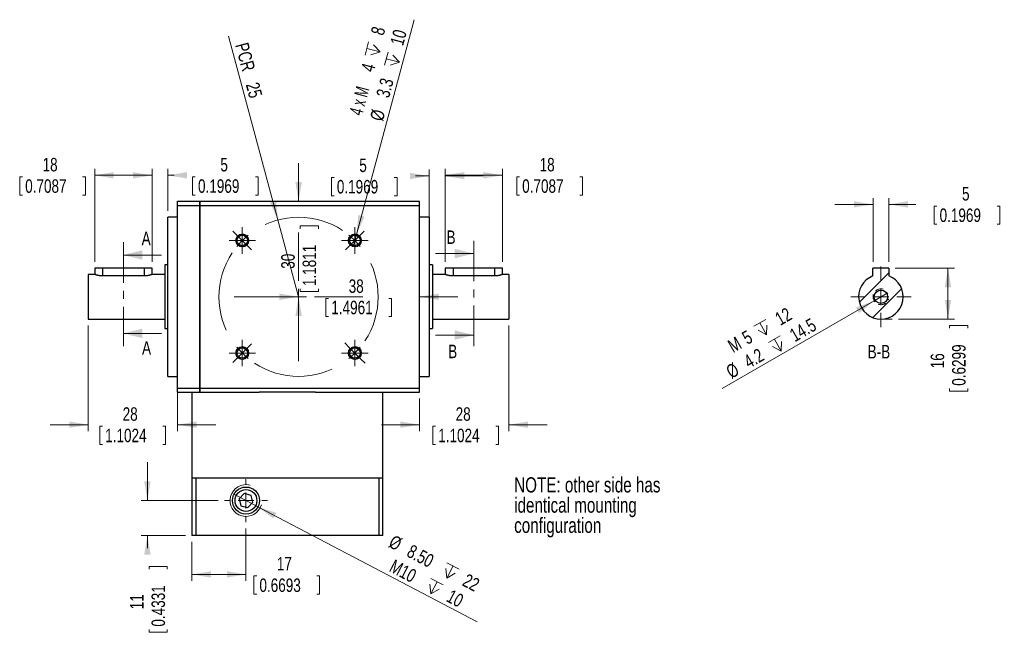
# Model space of a CAD drawing. Header units: millimetres. Extents: x 11 to 421, y 5 to 275.
# Tile 5 of 7: x 171 to 325, y 98 to 194. Entities that reach past the tile are written whole.
import ezdxf

# ---------------------------------------------------------------- set-up
doc = ezdxf.new("R2010")
doc.units = ezdxf.units.MM
for name, pattern in [('CENTER', [10.16, 6.35, -1.27, 1.27, -1.27]), ('CENTERX2', [20.32, 12.7, -2.54, 2.54, -2.54]), ('HIDDEN', [1.905, 1.27, -0.635])]:
    doc.linetypes.add(name, pattern=pattern)
doc.styles.add('SLDTEXTSTYLE0', font='TXT', dxfattribs={"width": 0.75})
doc.styles.add('SLDTEXTSTYLE4', font='TXT', dxfattribs={"width": 0.65})
doc.dimstyles.new('SLDDIMSTYLE0', dxfattribs={"dimtxt": 2.116667, "dimasz": 3, "dimexe": 0, "dimexo": 0.0625, "dimgap": 0.529167, "dimtad": 2, "dimlfac": 2, "dimrnd": 1e-09, "dimzin": 12, "dimdsep": 46, "dimtxsty": 'SLDTEXTSTYLE0', "dimsah": 1, "dimcen": 0.09, "dimadec": 0, "dimazin": 0, "dimtfac": 1, "dimtmove": 0, "dimatfit": 3, "dimfxl": 1, "dimtolj": 1, "dimtzin": 12, "dimarcsym": 0})
doc.dimstyles.new('SLDDIMSTYLE1', dxfattribs={"dimtxt": 2.116667, "dimasz": 3, "dimexe": 0, "dimexo": 0.0625, "dimgap": 0.529167, "dimtad": 2, "dimlfac": 2, "dimrnd": 1e-09, "dimzin": 12, "dimdsep": 46, "dimtxsty": 'SLDTEXTSTYLE0', "dimsah": 1, "dimcen": 0.09, "dimadec": 0, "dimazin": 0, "dimtfac": 1, "dimtofl": 0, "dimtmove": 0, "dimatfit": 3, "dimfxl": 1, "dimtolj": 1, "dimtzin": 12, "dimarcsym": 0})
doc.dimstyles.new('SLDDIMSTYLE2', dxfattribs={"dimtxt": 2.116667, "dimasz": 3, "dimexe": 0, "dimexo": 0.0625, "dimgap": 0.529167, "dimtad": 0, "dimlfac": 2, "dimrnd": 1e-09, "dimzin": 12, "dimdsep": 46, "dimtxsty": 'SLDTEXTSTYLE0', "dimsah": 1, "dimcen": 0.09, "dimadec": 0, "dimazin": 0, "dimtfac": 1, "dimtofl": 0, "dimtmove": 0, "dimatfit": 3, "dimfxl": 1, "dimtolj": 1, "dimtzin": 12, "dimarcsym": 0})
doc.dimstyles.new('SLDDIMSTYLE3', dxfattribs={"dimtxt": 2.116667, "dimasz": 3, "dimexe": 0, "dimexo": 0.0625, "dimgap": 0.529167, "dimtad": 0, "dimlfac": 2, "dimrnd": 1e-09, "dimzin": 12, "dimdsep": 46, "dimtxsty": 'SLDTEXTSTYLE0', "dimsah": 1, "dimcen": 0.09, "dimadec": 0, "dimazin": 0, "dimtfac": 1, "dimtofl": 0, "dimtmove": 0, "dimatfit": 3, "dimfxl": 1, "dimtolj": 1, "dimtzin": 12, "dimarcsym": 0})
doc.dimstyles.new('SLDDIMSTYLE4', dxfattribs={"dimtxt": 2.116667, "dimasz": 3, "dimexe": 0, "dimexo": 0.0625, "dimgap": 0.529167, "dimtad": 2, "dimlfac": 2, "dimrnd": 1e-09, "dimzin": 4, "dimdsep": 46, "dimtxsty": 'SLDTEXTSTYLE0', "dimsah": 1, "dimcen": 0.09, "dimadec": 0, "dimazin": 0, "dimtfac": 1, "dimtmove": 0, "dimatfit": 3, "dimfxl": 1, "dimtolj": 1, "dimtzin": 12, "dimarcsym": 0})

# ---------------------------------------------------------------- blocks, each defined once
blk = doc.blocks.new('SW_NOTE_0')
at = {"color": 0, "linetype": 'Continuous', "lineweight": 0, "char_height": 2.3813, "attachment_point": 1, "style": 'SLDTEXTSTYLE0'}
for s, insert in [('NOTE: other side has ', (0, 3.07)), ('identical mounting ', (0, -0.11)), ('configuration', (0, -3.28))]:
    blk.add_mtext(s, dxfattribs=dict(at, insert=insert))
blk = doc.blocks.new('SW_SYMBOL_HOLE_DEPTH')
at = {"color": 0, "linetype": 'Continuous', "lineweight": 0}
for p, q in [((0, 875), (800, 875)), ((400, 875), (400, 75)), ((100, 555), (400, 75)), ((700, 555), (400, 75))]:
    blk.add_line(p, q, dxfattribs=at)
blk = doc.blocks.new('*D4')
at = {"color": 7, "linetype": 'Continuous', "lineweight": 0}
for q in [(232.78, 194.4), (223.23, 158.76)]:
    blk.add_line((223.75, 160.69), q, dxfattribs=at)
blk.add_solid([(223.75, 160.69), (225.01, 163.46), (224.04, 163.72)], dxfattribs=at)
at = {"color": 7, "linetype": 'Continuous', "lineweight": 0, "xscale": 0.0027037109, "yscale": 0.0027037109, "zscale": 0.0027037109, "rotation": 75}
for p in [(227.37, 188.23), (230.42, 186.62)]:
    blk.add_blockref('SW_SYMBOL_HOLE_DEPTH', p, dxfattribs=at)
at = {"color": 7, "linetype": 'Continuous', "lineweight": 0, "attachment_point": 1, "rotation": 75}
for s, insert, char_height, style in [(' 8', (225.8, 191.78), 2.117, 'SLDTEXTSTYLE0'), (' 10', (228.85, 190.17), 2.117, 'SLDTEXTSTYLE0'), ('4', (224.41, 186.59), 2.12, 'SLDTEXTSTYLE0'), ('4 x M', (222.58, 179.76), 2.117, 'SLDTEXTSTYLE4'), (' 3.3 ', (226.65, 181.97), 2.117, 'SLDTEXTSTYLE0'), ('%%c', (225.82, 178.88), 2.117, 'SLDTEXTSTYLE0')]:
    blk.add_mtext(s, dxfattribs=dict(at, insert=insert, char_height=char_height, style=style))
blk = doc.blocks.new('*D6')
at = {"color": 7, "linetype": 'Continuous', "lineweight": 0}
for q in [(203.68, 191.81), (214.65, 150.89)]:
    blk.add_line((211.41, 162.96), q, dxfattribs=at)
blk.add_solid([(211.41, 162.96), (211.12, 165.99), (210.16, 165.73)], dxfattribs=at)
at = {"color": 7, "linetype": 'Continuous', "lineweight": 0, "char_height": 2.117, "attachment_point": 1, "rotation": 285, "style": 'SLDTEXTSTYLE0'}
for s, insert in [('PCR ', (206.73, 190.98)), ('25', (208.4, 184.75))]:
    blk.add_mtext(s, dxfattribs=dict(at, insert=insert))
blk = doc.blocks.new('*D7')
at = {"color": 7, "linetype": 'Continuous', "lineweight": 0}
for p, q in [((214.65, 150.89), (208.65, 150.89)), ((218.93, 150.64), (218.93, 147.78)), ((218.93, 150.64), (219.36, 150.64)), ((229.24, 150.64), (228.81, 150.64)), ((229.24, 150.64), (229.24, 147.78)), ((233.65, 150.89), (239.65, 150.89)), ((218.93, 147.78), (219.36, 147.78)), ((229.24, 147.78), (228.81, 147.78))]:
    blk.add_line(p, q, dxfattribs=at)
for points in [[(214.65, 150.89), (211.65, 151.39), (211.65, 150.39)], [(233.65, 150.89), (236.65, 150.39), (236.65, 151.39)]]:
    blk.add_solid(points, dxfattribs=at)
at = {"color": 7, "linetype": 'Continuous', "lineweight": 0, "char_height": 2.117, "attachment_point": 1, "style": 'SLDTEXTSTYLE0'}
for s, insert in [('38', (222.52, 153.62)), ('1.4961', (219.79, 150.26))]:
    blk.add_mtext(s, dxfattribs=dict(at, insert=insert))
blk = doc.blocks.new('*D8')
at = {"color": 7, "linetype": 'Continuous', "lineweight": 0}
for p, q in [((214.66, 165.89), (214.66, 171.89)), ((214.91, 162.01), (217.77, 162.01)), ((214.91, 162.01), (214.91, 161.58)), ((217.77, 162.01), (217.77, 161.58)), ((214.91, 151.7), (214.91, 152.13)), ((214.91, 151.7), (217.77, 151.7)), ((217.77, 151.7), (217.77, 152.13)), ((214.66, 150.89), (214.66, 144.89))]:
    blk.add_line(p, q, dxfattribs=at)
for points in [[(214.66, 165.89), (215.16, 168.89), (214.16, 168.89)], [(214.66, 150.89), (214.16, 147.89), (215.16, 147.89)]]:
    blk.add_solid(points, dxfattribs=at)
at = {"color": 7, "linetype": 'Continuous', "lineweight": 0, "char_height": 2.117, "attachment_point": 1, "rotation": 90, "style": 'SLDTEXTSTYLE0'}
for s, insert in [('1.1811', (215.29, 152.56)), ('30', (211.93, 155.29))]:
    blk.add_mtext(s, dxfattribs=dict(at, insert=insert))
blk = doc.blocks.new('*D9')
at = {"color": 7, "linetype": 'Continuous', "lineweight": 0}
for p, q in [((237.65, 156.39), (237.65, 170.96)), ((246.65, 156.39), (246.65, 170.96)), ((237.65, 169.96), (246.65, 169.96)), ((248.9, 169.71), (248.9, 166.85)), ((248.9, 169.71), (249.32, 169.71)), ((259.21, 169.71), (258.78, 169.71)), ((259.21, 169.71), (259.21, 166.85)), ((248.9, 166.85), (249.32, 166.85)), ((259.21, 166.85), (258.78, 166.85))]:
    blk.add_line(p, q, dxfattribs=at)
for points in [[(237.65, 169.96), (240.65, 169.46), (240.65, 170.46)], [(246.65, 169.96), (243.65, 170.46), (243.65, 169.46)]]:
    blk.add_solid(points, dxfattribs=at)
at = {"color": 7, "linetype": 'Continuous', "lineweight": 0, "char_height": 2.117, "attachment_point": 1, "style": 'SLDTEXTSTYLE0'}
for s, insert in [('18', (252.49, 172.69)), ('0.7087', (249.75, 169.33))]:
    blk.add_mtext(s, dxfattribs=dict(at, insert=insert))
blk = doc.blocks.new('*D10')
at = {"color": 7, "linetype": 'Continuous', "lineweight": 0}
for p, q in [((235.15, 163.14), (235.15, 170.86)), ((237.65, 156.39), (237.65, 170.86)), ((219.8, 169.61), (219.8, 166.75)), ((219.8, 169.61), (220.23, 169.61)), ((230.11, 169.61), (229.68, 169.61)), ((230.11, 169.61), (230.11, 166.75)), ((235.15, 169.86), (232.99, 169.86)), ((237.65, 169.86), (243.65, 169.86)), ((219.8, 166.75), (220.23, 166.75)), ((230.11, 166.75), (229.68, 166.75))]:
    blk.add_line(p, q, dxfattribs=at)
for points in [[(235.15, 169.86), (232.15, 170.36), (232.15, 169.36)], [(237.65, 169.86), (240.65, 169.36), (240.65, 170.36)]]:
    blk.add_solid(points, dxfattribs=at)
at = {"color": 7, "linetype": 'Continuous', "lineweight": 0, "attachment_point": 1, "style": 'SLDTEXTSTYLE0'}
for s, insert, char_height in [('5', (224.18, 172.59), 2.12), ('0.1969', (220.66, 169.23), 2.117)]:
    blk.add_mtext(s, dxfattribs=dict(at, insert=insert, char_height=char_height))
blk = doc.blocks.new('*D11')
at = {"color": 7, "linetype": 'Continuous', "lineweight": 0}
for p, q in [((247.65, 146.39), (247.65, 129.8)), ((233.65, 134.89), (233.65, 129.8)), ((233.65, 130.8), (227.65, 130.8)), ((235.71, 130.55), (235.71, 127.69)), ((235.71, 130.55), (236.14, 130.55)), ((246.03, 130.55), (245.6, 130.55)), ((246.03, 130.55), (246.03, 127.69)), ((247.65, 130.8), (253.65, 130.8)), ((235.71, 127.69), (236.14, 127.69)), ((246.03, 127.69), (245.6, 127.69))]:
    blk.add_line(p, q, dxfattribs=at)
for points in [[(233.65, 130.8), (230.65, 131.3), (230.65, 130.3)], [(247.65, 130.8), (250.65, 130.3), (250.65, 131.3)]]:
    blk.add_solid(points, dxfattribs=at)
at = {"color": 7, "linetype": 'Continuous', "lineweight": 0, "char_height": 2.117, "attachment_point": 1, "style": 'SLDTEXTSTYLE0'}
for s, insert in [('28', (239.31, 133.53)), ('1.1024', (236.57, 130.17))]:
    blk.add_mtext(s, dxfattribs=dict(at, insert=insert))
blk = doc.blocks.new('*D12')
at = {"color": 7, "linetype": 'Continuous', "lineweight": 0}
for p, q in [((191.65, 156.39), (191.65, 170.96)), ((194.15, 164.39), (194.15, 170.96)), ((191.65, 169.96), (185.65, 169.96)), ((194.15, 169.96), (195.13, 169.96)), ((198.01, 169.71), (198.01, 166.85)), ((198.01, 169.71), (198.44, 169.71)), ((208.32, 169.71), (207.89, 169.71)), ((208.32, 169.71), (208.32, 166.85)), ((198.01, 166.85), (198.44, 166.85)), ((208.32, 166.85), (207.89, 166.85))]:
    blk.add_line(p, q, dxfattribs=at)
for points in [[(191.65, 169.96), (188.65, 170.46), (188.65, 169.46)], [(194.15, 169.96), (197.15, 169.46), (197.15, 170.46)]]:
    blk.add_solid(points, dxfattribs=at)
at = {"color": 7, "linetype": 'Continuous', "lineweight": 0, "attachment_point": 1, "style": 'SLDTEXTSTYLE0'}
for s, insert, char_height in [('5', (202.38, 172.69), 2.12), ('0.1969', (198.87, 169.33), 2.117)]:
    blk.add_mtext(s, dxfattribs=dict(at, insert=insert, char_height=char_height))
blk = doc.blocks.new('*D13')
at = {"color": 7, "linetype": 'Continuous', "lineweight": 0}
for p, q in [((182.65, 156.39), (182.65, 170.96)), ((191.65, 156.39), (191.65, 170.96)), ((170.88, 169.71), (170.88, 166.85)), ((170.88, 169.71), (171.31, 169.71)), ((181.19, 169.71), (180.76, 169.71)), ((181.19, 169.71), (181.19, 166.85)), ((191.65, 169.96), (182.65, 169.96)), ((170.88, 166.85), (171.31, 166.85)), ((181.19, 166.85), (180.76, 166.85))]:
    blk.add_line(p, q, dxfattribs=at)
for points in [[(182.65, 169.96), (185.65, 169.46), (185.65, 170.46)], [(191.65, 169.96), (188.65, 170.46), (188.65, 169.46)]]:
    blk.add_solid(points, dxfattribs=at)
at = {"color": 7, "linetype": 'Continuous', "lineweight": 0, "char_height": 2.117, "attachment_point": 1, "style": 'SLDTEXTSTYLE0'}
for s, insert in [('18', (174.47, 172.69)), ('0.7087', (171.74, 169.33))]:
    blk.add_mtext(s, dxfattribs=dict(at, insert=insert))
blk = doc.blocks.new('*D14')
at = {"color": 7, "linetype": 'Continuous', "lineweight": 0}
for p, q in [((181.65, 146.39), (181.65, 129.8)), ((195.65, 136.46), (195.65, 129.8)), ((181.65, 130.8), (175.65, 130.8)), ((183.45, 130.55), (183.45, 127.69)), ((183.45, 130.55), (183.87, 130.55)), ((193.76, 130.55), (193.33, 130.55)), ((193.76, 130.55), (193.76, 127.69)), ((195.65, 130.8), (201.65, 130.8)), ((183.45, 127.69), (183.87, 127.69)), ((193.76, 127.69), (193.33, 127.69))]:
    blk.add_line(p, q, dxfattribs=at)
for points in [[(181.65, 130.8), (178.65, 131.3), (178.65, 130.3)], [(195.65, 130.8), (198.65, 130.3), (198.65, 131.3)]]:
    blk.add_solid(points, dxfattribs=at)
at = {"color": 7, "linetype": 'Continuous', "lineweight": 0, "char_height": 2.117, "attachment_point": 1, "style": 'SLDTEXTSTYLE0'}
for s, insert in [('28', (187.04, 133.53)), ('1.1024', (184.3, 130.17))]:
    blk.add_mtext(s, dxfattribs=dict(at, insert=insert))
blk = doc.blocks.new('*D15')
at = {"color": 7, "linetype": 'Continuous', "lineweight": 0}
for p, q in [((190.93, 118.89), (190.93, 124.89)), ((202.02, 118.89), (189.93, 118.89)), ((196.9, 113.39), (189.93, 113.39)), ((190.93, 113.39), (190.93, 111.42)), ((191.18, 108.54), (194.04, 108.54)), ((191.18, 108.54), (191.18, 108.11)), ((194.04, 108.54), (194.04, 108.11)), ((191.18, 98.23), (191.18, 98.66)), ((191.18, 98.23), (194.04, 98.23)), ((194.04, 98.23), (194.04, 98.66))]:
    blk.add_line(p, q, dxfattribs=at)
for points in [[(190.93, 118.89), (191.43, 121.89), (190.43, 121.89)], [(190.93, 113.39), (190.43, 110.39), (191.43, 110.39)]]:
    blk.add_solid(points, dxfattribs=at)
at = {"color": 7, "linetype": 'Continuous', "lineweight": 0, "char_height": 2.117, "attachment_point": 1, "rotation": 90, "style": 'SLDTEXTSTYLE0'}
for s, insert in [('0.4331', (191.57, 99.09)), ('11', (188.2, 101.82))]:
    blk.add_mtext(s, dxfattribs=dict(at, insert=insert))
blk = doc.blocks.new('*D16')
at = {"color": 7, "linetype": 'Continuous', "lineweight": 0}
for p, q in [((206.4, 114.51), (206.4, 106.29)), ((197.9, 112.39), (197.9, 106.29)), ((197.9, 107.29), (206.4, 107.29)), ((207.65, 107.04), (207.65, 104.18)), ((207.65, 107.04), (208.08, 107.04)), ((217.96, 107.04), (217.53, 107.04)), ((217.96, 107.04), (217.96, 104.18)), ((207.65, 104.18), (208.08, 104.18)), ((217.96, 104.18), (217.53, 104.18))]:
    blk.add_line(p, q, dxfattribs=at)
for points in [[(197.9, 107.29), (200.9, 106.79), (200.9, 107.79)], [(206.4, 107.29), (203.4, 107.79), (203.4, 106.79)]]:
    blk.add_solid(points, dxfattribs=at)
at = {"color": 7, "linetype": 'Continuous', "lineweight": 0, "char_height": 2.117, "attachment_point": 1, "style": 'SLDTEXTSTYLE0'}
for s, insert in [('17', (211.24, 110.02)), ('0.6693', (208.51, 106.65))]:
    blk.add_mtext(s, dxfattribs=dict(at, insert=insert))
blk = doc.blocks.new('*D17')
at = {"color": 7, "linetype": 'Continuous', "lineweight": 0}
for q in [(204.52, 119.87), (242.71, 99.84)]:
    blk.add_line((208.28, 117.9), q, dxfattribs=at)
blk.add_solid([(208.28, 117.9), (210.71, 116.06), (211.17, 116.95)], dxfattribs=at)
at = {"color": 7, "linetype": 'Continuous', "lineweight": 0, "xscale": 0.0027037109, "yscale": 0.0027037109, "zscale": 0.0027037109, "rotation": 332.3244418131}
for p in [(236.85, 107.02), (234.34, 104.54)]:
    blk.add_blockref('SW_SYMBOL_HOLE_DEPTH', p, dxfattribs=at)
at = {"color": 7, "linetype": 'Continuous', "lineweight": 0, "char_height": 2.117, "attachment_point": 1, "rotation": 332.3244, "style": 'SLDTEXTSTYLE0'}
for s, insert in [('%%c', (229.62, 113.57)), ('8.50', (232.45, 112.08)), ('M10 ', (229.71, 109.72)), (' 22', (240.66, 107.77)), (' 10', (238.15, 105.29))]:
    blk.add_mtext(s, dxfattribs=dict(at, insert=insert))
blk = doc.blocks.new('SW_CENTERMARKSYMBOL_0')
at = {"color": 0, "linetype": 'Continuous', "lineweight": 0}
for p, q in [((0, 2.5), (0, 3.375)), ((-2.5, 0), (-3.375, 0)), ((0, 0), (-1.25, 0)), ((0, 0), (0, 1.25)), ((0, 0), (0, -1.25)), ((0, 0), (1.25, 0)), ((2.5, 0), (3.375, 0)), ((0, -2.5), (0, -3.375))]:
    blk.add_line(p, q, dxfattribs=at)
blk = doc.blocks.new('SW_CENTERMARKSYMBOL_1')
at = {"color": 0, "linetype": 'Continuous', "lineweight": 0}
for p, q in [((0, 1.25), (0, 2.075)), ((-1.25, 0), (-2.075, 0)), ((0, 0), (-1.25, 0)), ((0, 0), (0, 1.25)), ((0, 0), (0, -1.25)), ((0, 0), (1.25, 0)), ((1.25, 0), (2.075, 0)), ((0, -1.25), (0, -2.075))]:
    blk.add_line(p, q, dxfattribs=at)
blk = doc.blocks.new('SW_CENTERMARKSYMBOL_2')
at = {"color": 0, "linetype": 'Continuous', "lineweight": 0}
for p, q in [((0, 1.25), (0, 2.075)), ((-1.25, 0), (-2.075, 0)), ((0, 0), (-1.25, 0)), ((0, 0), (0, 1.25)), ((0, 0), (0, -1.25)), ((0, 0), (1.25, 0)), ((1.25, 0), (2.075, 0)), ((0, -1.25), (0, -2.075))]:
    blk.add_line(p, q, dxfattribs=at)
blk = doc.blocks.new('SW_CENTERMARKSYMBOL_3')
at = {"color": 0, "linetype": 'Continuous', "lineweight": 0}
for p, q in [((0, 1.25), (0, 2.075)), ((-1.25, 0), (-2.075, 0)), ((0, 0), (-1.25, 0)), ((0, 0), (0, 1.25)), ((0, 0), (0, -1.25)), ((0, 0), (1.25, 0)), ((1.25, 0), (2.075, 0)), ((0, -1.25), (0, -2.075))]:
    blk.add_line(p, q, dxfattribs=at)
blk = doc.blocks.new('SW_CENTERMARKSYMBOL_4')
at = {"color": 0, "linetype": 'Continuous', "lineweight": 0}
for p, q in [((0, 1.25), (0, 2.075)), ((-1.25, 0), (-2.075, 0)), ((0, 0), (-1.25, 0)), ((0, 0), (0, 1.25)), ((0, 0), (0, -1.25)), ((0, 0), (1.25, 0)), ((1.25, 0), (2.075, 0)), ((0, -1.25), (0, -2.075))]:
    blk.add_line(p, q, dxfattribs=at)
blk = doc.blocks.new('SW_CENTERMARKSYMBOL_5')
at = {"color": 0, "linetype": 'Continuous', "lineweight": 0}
for p, q in [((-0.88, 0.88), (-1.47, 1.47)), ((0, 0), (-0.88, 0.88)), ((0, 0), (0.88, -0.88)), ((8.84, -6.34), (8.84, 1.25)), ((17.68, 0), (16.79, -0.88)), ((17.68, 0), (18.56, 0.88)), ((18.56, 0.88), (19.14, 1.47)), ((0.88, -0.88), (1.47, -1.47)), ((16.79, -0.88), (16.21, -1.47)), ((8.84, -8.84), (8.84, -7.59)), ((6.34, -8.84), (-1.25, -8.84)), ((8.84, -8.84), (7.59, -8.84)), ((8.84, -8.84), (8.84, -10.09)), ((8.84, -8.84), (10.09, -8.84)), ((11.34, -8.84), (18.93, -8.84)), ((8.84, -11.34), (8.84, -18.93)), ((0, -17.68), (0.88, -16.79)), ((0.88, -16.79), (1.47, -16.21)), ((16.79, -16.79), (16.09, -16.09)), ((17.68, -17.68), (16.79, -16.79)), ((0, -17.68), (-0.88, -18.56)), ((17.68, -17.68), (18.56, -18.56)), ((-0.88, -18.56), (-1.47, -19.14)), ((18.56, -18.56), (19.27, -19.27))]:
    blk.add_line(p, q, dxfattribs=at)
at = {"color": 0, "linetype": 'CENTERX2', "lineweight": 0}
for start, end in [(56.4592, 123.5408), (146.4592, 213.5408), (326.4592, 33.5408), (236.4592, 303.5408)]:
    blk.add_arc((8.84, -8.84), 12.5, start, end, dxfattribs=at)
at = {"color": 0, "linetype": 'Continuous', "lineweight": 0}
for start, end in [(135, 140.7296), (129.2704, 135), (45, 50.7296), (39.2704, 45), (219.2704, 225), (315, 320.7296), (225, 230.7296), (309.2704, 315)]:
    blk.add_arc((8.84, -8.84), 12.5, start, end, dxfattribs=at)
blk = doc.blocks.new('*D55')
at = {"color": 7, "linetype": 'Continuous', "lineweight": 0}
for p, q in [((308.32, 155.39), (317.59, 155.39)), ((316.59, 155.39), (316.59, 147.39)), ((308.84, 147.39), (317.59, 147.39)), ((316.85, 146.37), (319.7, 146.37)), ((316.85, 146.37), (316.85, 145.94)), ((319.7, 146.37), (319.7, 145.94)), ((316.85, 136.06), (316.85, 136.49)), ((316.85, 136.06), (319.7, 136.06)), ((319.7, 136.06), (319.7, 136.49))]:
    blk.add_line(p, q, dxfattribs=at)
for points in [[(316.59, 155.39), (316.09, 152.39), (317.09, 152.39)], [(316.59, 147.39), (317.09, 150.39), (316.09, 150.39)]]:
    blk.add_solid(points, dxfattribs=at)
at = {"color": 7, "linetype": 'Continuous', "lineweight": 0, "char_height": 2.117, "attachment_point": 1, "rotation": 90, "style": 'SLDTEXTSTYLE0'}
for s, insert in [('0.6299', (317.23, 136.91)), ('16', (313.87, 139.65))]:
    blk.add_mtext(s, dxfattribs=dict(at, insert=insert))
blk = doc.blocks.new('*D56')
at = {"color": 7, "linetype": 'Continuous', "lineweight": 0}
for q in [(307.15, 151.51), (281.15, 136.5)]:
    blk.add_line((304.99, 150.26), q, dxfattribs=at)
blk.add_solid([(304.99, 150.26), (302.14, 149.2), (302.64, 148.33)], dxfattribs=at)
at = {"color": 7, "linetype": 'Continuous', "lineweight": 0, "xscale": 0.0027037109, "yscale": 0.0027037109, "zscale": 0.0027037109, "rotation": 30}
for p in [(287.29, 144.2), (289.58, 141.64)]:
    blk.add_blockref('SW_SYMBOL_HOLE_DEPTH', p, dxfattribs=at)
at = {"color": 7, "linetype": 'Continuous', "lineweight": 0, "attachment_point": 1, "rotation": 30, "style": 'SLDTEXTSTYLE0'}
for s, insert, char_height in [(' 12', (288.69, 147.83), 2.117), (' 14.5', (290.98, 145.27), 2.117), ('5', (284.04, 145.14), 2.12), ('M', (281.8, 143.85), 2.12), ('4.2 ', (284.3, 141.41), 2.117), ('%%c', (281.53, 139.81), 2.117)]:
    blk.add_mtext(s, dxfattribs=dict(at, insert=insert, char_height=char_height))
blk = doc.blocks.new('*D57')
at = {"color": 7, "linetype": 'Continuous', "lineweight": 0}
for p, q in [((304.82, 165.39), (298.82, 165.39)), ((304.82, 156.39), (304.82, 166.39)), ((307.32, 156.39), (307.32, 166.39)), ((307.32, 165.39), (311.54, 165.39)), ((314.41, 165.14), (314.41, 162.28)), ((314.41, 165.14), (314.84, 165.14)), ((324.72, 165.14), (324.3, 165.14)), ((324.72, 165.14), (324.72, 162.28)), ((314.41, 162.28), (314.84, 162.28)), ((324.72, 162.28), (324.3, 162.28))]:
    blk.add_line(p, q, dxfattribs=at)
for points in [[(304.82, 165.39), (301.82, 165.89), (301.82, 164.89)], [(307.32, 165.39), (310.32, 164.89), (310.32, 165.89)]]:
    blk.add_solid(points, dxfattribs=at)
at = {"color": 7, "linetype": 'Continuous', "lineweight": 0, "attachment_point": 1, "style": 'SLDTEXTSTYLE0'}
for s, insert, char_height in [('5', (318.79, 168.12), 2.12), ('0.1969', (315.27, 164.75), 2.117)]:
    blk.add_mtext(s, dxfattribs=dict(at, insert=insert, char_height=char_height))
blk = doc.blocks.new('SW_CENTERMARKSYMBOL_15')
at = {"color": 0, "linetype": 'Continuous', "lineweight": 0}
for p, q in [((0, 2.5), (0, 4.75)), ((-2.5, 0), (-4.75, 0)), ((0, 0), (-1.25, 0)), ((0, 0), (0, 1.25)), ((0, 0), (0, -1.25)), ((0, 0), (1.25, 0)), ((2.5, 0), (4.75, 0)), ((0, -2.5), (0, -4.75))]:
    blk.add_line(p, q, dxfattribs=at)

msp = doc.modelspace()

# ---------------------------------------------------------------- hatches: boundary and pattern name
at = {"linetype": 'Continuous', "lineweight": 0}
h = msp.add_hatch(dxfattribs=at)
h.set_pattern_fill('ANSI31', style=0)
edge = h.paths.add_edge_path(flags=0)
edge.add_line((304.8181, 155.3871), (304.8181, 154.1563))
edge.add_arc((306.0681, 150.8871), 3.5, 110.924832, 429.075168)
edge.add_line((307.3181, 154.1563), (307.3181, 155.3871))
edge.add_line((307.3181, 155.3871), (304.8181, 155.3871))
edge = h.paths.add_edge_path(flags=0)
edge.add_arc((306.0681, 150.8871), 1.05, 0, 360)
h = msp.add_hatch(dxfattribs=at)
h.set_pattern_fill('ANSI31', style=0)
edge = h.paths.add_edge_path(flags=0)
edge.add_line((304.8181, 155.3871), (304.8181, 154.1563))
edge.add_arc((306.0681, 150.8871), 3.5, 110.924832, 429.075168)
edge.add_line((307.3181, 154.1563), (307.3181, 155.3871))
edge.add_line((307.3181, 155.3871), (304.8181, 155.3871))
edge = h.paths.add_edge_path(flags=0)
edge.add_arc((306.0681, 150.8871), 1.05, 0, 360)

# ---------------------------------------------------------------- linework, layer by layer
at = {"color": 7, "linetype": 'Continuous', "lineweight": 30}
for p, q in [((195.6498, 165.8871), (199.1498, 165.8871)), ((195.6498, 165.2246), (195.6498, 165.8871)), ((199.1498, 165.8871), (199.1498, 165.2246)), ((199.1498, 165.8871), (233.6498, 165.8871)), ((199.1498, 165.2246), (199.1498, 165.8871)), ((233.6498, 165.2246), (233.6498, 165.8871)), ((195.6498, 165.2246), (199.1498, 165.2246)), ((195.6498, 136.5497), (195.6498, 165.2246)), ((199.1498, 165.2246), (233.6498, 165.2246)), ((199.1498, 165.2246), (199.1498, 136.5497)), ((199.1498, 136.5497), (199.1498, 165.2246)), ((233.6498, 136.5497), (233.6498, 165.2246)), ((194.1498, 138.3871), (194.1498, 163.3871)), ((235.1498, 163.3871), (235.1498, 150.8871)), ((183.8998, 155.3871), (182.6498, 155.3871)), ((183.8998, 155.3871), (183.8998, 154.1563)), ((190.3998, 155.3871), (183.8998, 155.3871)), ((190.3998, 155.3871), (190.3998, 154.1563)), ((191.6498, 155.3871), (190.3998, 155.3871)), ((193.6498, 155.8871), (193.6498, 150.8871)), ((235.6498, 155.8871), (235.6498, 150.8871)), ((238.8998, 155.3871), (237.6498, 155.3871)), ((238.8998, 155.3871), (238.8998, 154.1563)), ((245.3998, 155.3871), (238.8998, 155.3871)), ((245.3998, 155.3871), (245.3998, 154.1563)), ((246.6498, 155.3871), (245.3998, 155.3871)), ((307.3181, 155.3871), (304.8181, 155.3871)), ((304.8181, 154.1563), (304.8181, 155.3871)), ((307.3181, 155.3871), (307.3181, 154.1563)), ((181.6498, 154.3871), (181.6498, 150.8871)), ((190.3998, 154.1563), (183.8998, 154.1563)), ((245.3998, 154.1563), (238.8998, 154.1563)), ((247.6498, 154.3871), (247.6498, 150.8871)), ((181.6498, 150.8871), (181.6498, 147.3871)), ((193.6498, 150.8871), (193.6498, 145.8871)), ((235.1498, 150.8871), (235.1498, 138.3871)), ((235.6498, 150.8871), (235.6498, 145.8871)), ((247.6498, 150.8871), (247.6498, 147.3871)), ((195.6498, 136.5497), (199.1498, 136.5497)), ((195.6498, 135.8871), (195.6498, 136.5497)), ((199.1498, 136.5497), (233.6498, 136.5497)), ((199.1498, 136.5497), (199.1498, 135.8871)), ((199.1498, 135.8871), (199.1498, 136.5497)), ((233.6498, 135.8871), (233.6498, 136.5497)), ((195.6498, 135.8871), (199.1498, 135.8871)), ((199.1498, 135.8871), (208.491, 135.8871)), ((217.3086, 135.8871), (208.491, 135.8871)), ((217.3086, 135.8871), (233.6498, 135.8871)), ((197.8998, 122.3871), (197.8998, 113.3871)), ((198.5624, 122.3871), (197.8998, 122.3871)), ((198.5624, 113.3871), (198.5624, 122.3871)), ((212.8998, 122.3871), (198.5624, 122.3871)), ((227.2373, 122.3871), (212.8998, 122.3871)), ((227.2373, 122.3871), (227.2373, 113.3871)), ((227.8998, 122.3871), (227.2373, 122.3871)), ((227.8998, 113.3871), (227.8998, 122.3871)), ((206.0948, 119.9729), (205.307, 119.1658)), ((205.307, 119.1658), (205.6121, 118.08)), ((207.1876, 119.6942), (206.0948, 119.9729)), ((207.4927, 118.6084), (207.1876, 119.6942)), ((205.6121, 118.08), (206.7049, 117.8013)), ((206.7049, 117.8013), (207.4927, 118.6084)), ((198.5624, 113.3871), (197.8998, 113.3871)), ((227.2373, 113.3871), (198.5624, 113.3871)), ((227.8998, 113.3871), (227.2373, 113.3871))]:
    msp.add_line(p, q, dxfattribs=at)
at = {"color": 7, "linetype": 'CENTER', "lineweight": 0}
for p, q in [((187.1498, 159.4419), (187.1498, 143.1277)), ((242.1498, 159.6662), (242.1498, 142.8684))]:
    msp.add_line(p, q, dxfattribs=at)
at = {"color": 7, "linetype": 'Continuous', "lineweight": 0}
for p, q in [((236.1498, 157.6662), (242.1498, 157.6662)), ((193.1498, 157.4419), (187.1498, 157.4419)), ((306.0681, 147.3871), (307.8399, 147.3871)), ((193.1498, 145.1277), (187.1498, 145.1277)), ((236.1498, 144.8684), (242.1498, 144.8684))]:
    msp.add_line(p, q, dxfattribs=at)
at = {"color": 7, "linetype": 'Continuous', "lineweight": 30}
for centre, radius in [((205.811, 159.726), 1), ((205.811, 159.726), 0.825), ((223.4887, 159.726), 1), ((223.4887, 159.726), 0.825), ((306.0681, 150.8871), 1.05), ((205.811, 142.0483), 1), ((205.811, 142.0483), 0.825), ((223.4887, 142.0483), 1), ((223.4887, 142.0483), 0.825), ((206.3998, 118.8871), 2.125), ((206.3998, 118.8871), 1.7089)]:
    msp.add_circle(centre, radius, dxfattribs=at)
at = {"color": 7, "linetype": 'Continuous', "lineweight": 0}
for centre, radius in [((205.811, 159.726), 1), ((205.811, 159.726), 1), ((223.4887, 159.726), 1), ((223.4887, 159.726), 1), ((205.811, 142.0483), 1), ((205.811, 142.0483), 1), ((223.4887, 142.0483), 1), ((223.4887, 142.0483), 1), ((206.3998, 118.8871), 2.5)]:
    msp.add_arc(centre, radius, 75, 345, dxfattribs=at)
at = {"color": 7, "linetype": 'Continuous', "lineweight": 30}
msp.add_arc((306.0681, 150.8871), 3.5, 110.924832, 69.075168, dxfattribs=at)
at = {"color": 7, "linetype": 'HIDDEN', "lineweight": 0}
msp.add_arc((306.0681, 150.8871), 1.25, 75, 345, dxfattribs=at)
at = {"color": 7, "linetype": 'Continuous', "lineweight": 30}
for points in [[(195.6498, 163.3871), (194.1498, 163.3871)], [(235.1498, 163.3871), (233.6498, 163.3871)], [(182.6498, 155.3871), (182.6498, 154.3855)], [(191.6498, 154.3855), (191.6498, 155.3871)], [(194.1498, 155.8871), (193.6498, 155.8871)], [(235.6498, 155.8871), (235.1498, 155.8871)], [(237.6498, 155.3871), (237.6498, 154.3855)], [(246.6498, 154.3855), (246.6498, 155.3871)], [(182.6543, 154.3871), (181.6498, 154.3871)], [(193.6498, 154.3871), (191.6453, 154.3871)], [(237.6543, 154.3871), (235.6498, 154.3871)], [(247.6498, 154.3871), (246.6453, 154.3871)], [(181.6498, 147.3871), (193.6498, 147.3871)], [(235.6498, 147.3871), (247.6498, 147.3871)], [(193.6498, 145.8871), (194.1498, 145.8871)], [(235.1498, 145.8871), (235.6498, 145.8871)], [(194.1498, 138.3871), (195.6498, 138.3871)], [(233.6498, 138.3871), (235.1498, 138.3871)], [(197.8998, 135.8871), (197.8998, 122.3871)], [(227.8998, 122.3871), (227.8998, 135.8871)]]:
    msp.add_open_spline(points, degree=1, dxfattribs=at)
for points, knots in [([(183.8998, 154.1563), (183.8331, 154.1575), (183.6976, 154.1599), (183.5013, 154.1788), (183.3149, 154.2066), (183.1439, 154.2413), (182.9897, 154.2797), (182.8585, 154.3175), (182.7535, 154.3511), (182.6847, 154.3747), (182.6508, 154.3868), (182.6534, 154.3858), (182.6543, 154.3855)], [0, 0, 0, 0, 0.10112201, 0.20530944, 0.30639671, 0.41020153, 0.51542741, 0.62352086, 0.73172913, 0.84332348, 0.94720207, 1, 1, 1, 1]), ([(191.6453, 154.3855), (191.6462, 154.3858), (191.6486, 154.3867), (191.6166, 154.3753), (191.5545, 154.354), (191.4608, 154.3237), (191.3395, 154.2878), (191.1896, 154.2491), (191.0151, 154.212), (190.819, 154.1811), (190.6118, 154.1602), (190.4691, 154.1576), (190.3998, 154.1563)], [0, 0, 0, 0, 0.05438386, 0.15375377, 0.25593709, 0.3568245, 0.46035503, 0.56658135, 0.67576918, 0.78372183, 0.89513244, 1, 1, 1, 1]), ([(238.8998, 154.1563), (238.8331, 154.1575), (238.6976, 154.1599), (238.5013, 154.1788), (238.3149, 154.2066), (238.1439, 154.2413), (237.9897, 154.2797), (237.8585, 154.3175), (237.7535, 154.3511), (237.6847, 154.3747), (237.6508, 154.3868), (237.6534, 154.3858), (237.6543, 154.3855)], [0, 0, 0, 0, 0.10112201, 0.20530944, 0.30639671, 0.41020153, 0.51542741, 0.62352086, 0.73172913, 0.84332348, 0.94720207, 1, 1, 1, 1]), ([(246.6453, 154.3855), (246.6462, 154.3858), (246.6486, 154.3867), (246.6166, 154.3753), (246.5545, 154.354), (246.4608, 154.3237), (246.3395, 154.2878), (246.1896, 154.2491), (246.0151, 154.212), (245.819, 154.1811), (245.6118, 154.1602), (245.4691, 154.1576), (245.3998, 154.1563)], [0, 0, 0, 0, 0.05438386, 0.15375377, 0.25593709, 0.3568245, 0.46035503, 0.56658135, 0.67576918, 0.78372183, 0.89513244, 1, 1, 1, 1])]:
    msp.add_open_spline(points, degree=3, knots=knots, dxfattribs=at)
at = {"color": 7, "linetype": 'Continuous', "lineweight": 0}
for points in [[(187.1498, 157.4419), (190.1498, 156.6919), (190.1498, 158.1919)], [(242.1498, 157.6662), (239.1498, 158.4162), (239.1498, 156.9162)], [(187.1498, 145.1277), (190.1498, 144.3777), (190.1498, 145.8777)], [(242.1498, 144.8684), (239.1498, 145.6184), (239.1498, 144.1184)]]:
    msp.add_solid(points, dxfattribs=at)

# ---------------------------------------------------------------- block references
for name, p in [('SW_CENTERMARKSYMBOL_5', (205.811, 159.726)), ('SW_CENTERMARKSYMBOL_1', (205.811, 159.726)), ('SW_CENTERMARKSYMBOL_4', (223.4887, 159.726)), ('SW_CENTERMARKSYMBOL_15', (306.0681, 150.8871)), ('SW_CENTERMARKSYMBOL_2', (205.811, 142.0483)), ('SW_CENTERMARKSYMBOL_3', (223.4887, 142.0483)), ('SW_CENTERMARKSYMBOL_0', (206.3998, 118.8871)), ('SW_NOTE_0', (248.4921, 119.4722))]:
    msp.add_blockref(name, p, dxfattribs=at)

# ---------------------------------------------------------------- texts
at = {"color": 7, "linetype": 'Continuous', "char_height": 2.1167, "attachment_point": 1, "style": 'SLDTEXTSTYLE0'}
for s, insert in [('A', (190.0231, 161.1031)), ('B', (237.8786, 161.3029)), ('A', (190.0832, 143.9151)), ('B', (238.1349, 143.3596))]:
    msp.add_mtext(s, dxfattribs=dict(at, insert=insert))
at = {"color": 7, "linetype": 'Continuous', "lineweight": 0, "insert": (303.9809, 143.3184), "char_height": 2.11667, "attachment_point": 1, "style": 'SLDTEXTSTYLE0'}
msp.add_mtext('B-B', dxfattribs=at)

# ---------------------------------------------------------------- dimensions: what is measured, and where the dimension line sits
at = {"color": 7, "linetype": 'Continuous', "lineweight": 0}
for p1, p2, text, picture, middle in [((223.2299, 158.76), (223.7475, 160.6919), '4 x M<> {\\fGDT;x} 8\\P%%c 3.3 {\\fGDT;x} 10', '*D4', (230.4041, 185.5346)), ((307.1507, 151.5121), (304.9856, 150.2621), 'M<> {\\fGDT;x} 12\\P%%c4.2 {\\fGDT;x} 14.5', '*D56', (289.7028, 141.4386))]:
    dim = msp.add_diameter_dim_2p(p1=p1, p2=p2, text=text, dimstyle='SLDDIMSTYLE0', override={"dimpost": '<>'}, dxfattribs=at)
    dim.commit()
    dim.dimension.update_dxf_attribs({"geometry": picture, "text_midpoint": middle, "dimtype": 163})
dim = msp.add_radius_dim(center=(214.6498, 150.8871), mpoint=(211.4146, 162.9612), text='PCR <>', dimstyle='SLDDIMSTYLE1', dxfattribs=at)
dim.commit()
dim.dimension.update_dxf_attribs({"geometry": '*D6', "text_midpoint": (205.3246, 185.6894), "dimtype": 164})
for base, p1, p2, dimstyle, picture, middle in [((182.6498, 169.9633), (191.6498, 155.3871), (182.6498, 155.3871), 'SLDDIMSTYLE3', '*D13', (176.0354, 169.9633)), ((194.1498, 169.9633), (191.6498, 155.3871), (194.1498, 163.3871), 'SLDDIMSTYLE2', '*D12', (203.1657, 169.9633)), ((237.6498, 169.8591), (235.1498, 162.1371), (237.6498, 155.3871), 'SLDDIMSTYLE2', '*D10', (224.9571, 169.8591)), ((237.6498, 169.9633), (246.6498, 155.3871), (237.6498, 155.3871), 'SLDDIMSTYLE3', '*D9', (254.0525, 169.9633)), ((304.8181, 165.3871), (307.3181, 155.3871), (304.8181, 155.3871), 'SLDDIMSTYLE2', '*D57', (319.5681, 165.3871)), ((214.6498, 150.8915), (233.6498, 165.8871), (214.6498, 160.976), 'SLDDIMSTYLE2', '*D7', (224.0837, 150.8915)), ((195.6498, 130.7995), (181.6498, 147.3871), (195.6498, 137.4628), 'SLDDIMSTYLE2', '*D14', (188.6021, 130.7995)), ((247.6498, 130.7995), (233.6498, 135.8871), (247.6498, 147.3871), 'SLDDIMSTYLE2', '*D11', (240.8701, 130.7995)), ((206.3998, 107.2873), (197.8998, 113.3871), (206.3998, 115.5121), 'SLDDIMSTYLE3', '*D16', (212.8037, 107.2873))]:
    dim = msp.add_linear_dim(base=base, p1=p1, p2=p2, dimstyle=dimstyle, dxfattribs=at)
    dim.commit()
    dim.dimension.update_dxf_attribs({"geometry": picture, "text_midpoint": middle, "dimtype": 160})
for base, p1, p2, dimstyle, picture, middle in [((214.6611, 150.8871), (233.6498, 165.8871), (224.7387, 150.8871), 'SLDDIMSTYLE2', '*D8', (214.6611, 156.8558)), ((316.5947, 147.3871), (307.3181, 155.3871), (307.8399, 147.3871), 'SLDDIMSTYLE3', '*D55', (316.5947, 141.2131)), ((190.9325, 118.8871), (197.8998, 113.3871), (203.0248, 118.8871), 'SLDDIMSTYLE2', '*D15', (190.9325, 103.3871))]:
    dim = msp.add_linear_dim(base=base, p1=p1, p2=p2, angle=90, dimstyle=dimstyle, dxfattribs=at)
    dim.commit()
    dim.dimension.update_dxf_attribs({"geometry": picture, "text_midpoint": middle, "dimtype": 160})
dim = msp.add_diameter_dim_2p(p1=(204.518, 119.8741), p2=(208.2817, 117.9001), text='<> {\\fGDT;x} 22\\PM10 {\\fGDT;x} 10', dimstyle='SLDDIMSTYLE4', dxfattribs=at)
dim.commit()
dim.dimension.update_dxf_attribs({"geometry": '*D17', "text_midpoint": (234.2089, 104.3022), "dimtype": 163})

doc.saveas('drawing.dxf')
